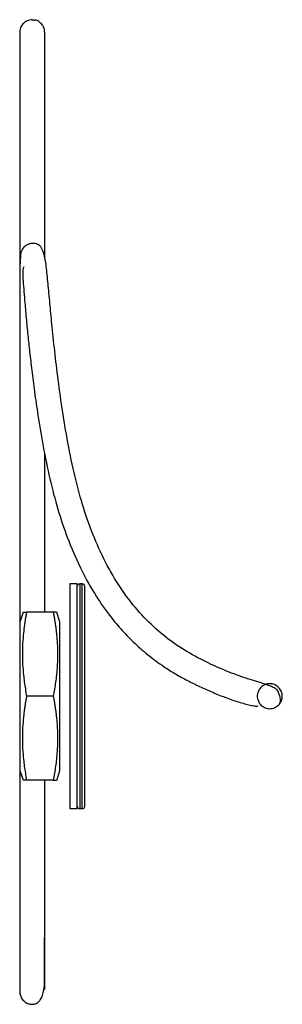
# Paper-space layout '_Izquierda' of a CAD drawing. Header units: millimetres. Extents: x 0 to 540, y -122 to 135.
# Tile 1 of 2: x 0 to 53, y -62 to 135. Entities that reach past the tile are written whole.
import ezdxf

# ---------------------------------------------------------------- set-up
doc = ezdxf.new("R2010")
doc.units = ezdxf.units.MM

psp = doc.layouts.new('_Izquierda')

# ---------------------------------------------------------------- linework, layer by layer
at = {"color": 7, "linetype": 'Continuous', "lineweight": 25}
for p, q in [((11.5, 22.5), (9.99, 22.5)), ((12.5, 22.5), (11.99, 22.5)), ((0.66, 16.84), (0.04, 14.85)), ((6.71, 16.84), (1.38, 16.84)), ((8.05, 14.85), (7.42, 16.86)), ((0.04, 14.87), (0.04, 0)), ((6.71, 0), (1.38, 0)), ((8.04, -14.87), (8.04, 0)), ((0.04, -14.85), (0.66, -16.84)), ((7.42, -16.86), (8.05, -14.85)), ((6.71, -16.84), (1.38, -16.84)), ((9.99, -22.5), (11.5, -22.5)), ((11.99, -22.5), (12.5, -22.5))]:
    psp.add_line(p, q, dxfattribs=at)
for centre, start, end in [((12, 22), 90.0185, 180), ((12.5, 22), 0, 90.0185), ((12, -22), 180, 270.0185), ((12.5, -22), 270.0185, 0)]:
    psp.add_arc(centre, 0.5, start, end, dxfattribs=at)
for points, knots in [([(2.5, 135.41), (2.4, 135.41), (2.13, 135.4), (1.7, 135.3), (1.23, 135.09), (0.82, 134.79), (0.38, 134.32), (0.04, 133.69), (0.04, 133.17), (0.04, 132.96)], [0, 0, 0, 0, 0.075613, 0.204701, 0.336528, 0.468356, 0.597444, 0.837243, 1, 1, 1, 1]), ([(2.5, 135.41), (2.55, 135.41), (2.66, 135.41), (2.82, 135.39), (2.98, 135.37), (3.09, 135.34), (3.14, 135.33)], [0, 0, 0, 0, 0.250526, 0.5, 0.749474, 1, 1, 1, 1]), ([(4.96, 132.94), (4.97, 133.04), (5.01, 133.31), (4.88, 133.74), (4.68, 134.2), (4.37, 134.61), (3.88, 135.04), (3.46, 135.29), (3.18, 135.45)], [0, 0, 0, 0, 0.093329, 0.245787, 0.401481, 0.557175, 0.709633, 1, 1, 1, 1]), ([(0, 132.96), (0, 132.28), (0, 130.94), (0, 128.07), (0, 124.49), (0, 120.15), (0, 115.13), (0, 110.03), (0, 105.02), (0, 100.25), (0, 95.8), (0, 88.98), (0, 79.17), (0, 66.66), (0, 58.15), (0, 54.3)], [0, 0, 0, 0, 0.072721, 0.141847, 0.207386, 0.286367, 0.35942, 0.426536, 0.487722, 0.542975, 0.592288, 0.635661, 0.762895, 0.89284, 1, 1, 1, 1]), ([(5, 87.69), (5, 90.03), (5, 95.5), (5, 103.43), (5, 111.52), (5, 118.14), (5, 123.39), (5, 127.42), (5, 130.73), (5, 132.21), (5, 132.95)], [0, 0, 0, 0, 0.10722, 0.251449, 0.397499, 0.545363, 0.657478, 0.770618, 0.884789, 1, 1, 1, 1]), ([(51.93, -1.59), (52.01, -1.47), (52.15, -1.26), (52.18, -0.84), (52.12, -0.41), (52.01, -0.02), (51.91, 0.27), (51.81, 0.54), (51.75, 0.71), (51.7, 0.84), (51.67, 0.93), (51.64, 1.01), (51.62, 1.05), (51.6, 1.09), (51.56, 1.15), (51.5, 1.23), (51.3, 1.43), (50.95, 1.66), (50.36, 1.93), (49.55, 2.24), (48.59, 2.56), (47.37, 2.94), (46.03, 3.35), (44.45, 3.86), (42.87, 4.43), (40.26, 5.47), (36.73, 7.06), (32.35, 9.48), (28.17, 12.53), (24.34, 16.19), (20.87, 20.48), (17.79, 25.43), (15.16, 30.9), (12.97, 36.79), (11.19, 43.13), (9.75, 49.9), (8.6, 56.72), (7.69, 63.21), (6.98, 69.15), (6.45, 74.28), (6.02, 78.83), (5.66, 82.76), (5.34, 86.12), (4.98, 88.22), (4.59, 89.33), (4.32, 89.85), (4.06, 90.18), (3.64, 90.45), (3.23, 90.6), (2.8, 90.66), (2.33, 90.66), (1.74, 90.53), (1.17, 90.22), (0.62, 89.71), (0.32, 89.14), (0.21, 88.69), (0.14, 88.03), (0.06, 86.81), (0.03, 85.02), (0.01, 83.03), (0, 80.46), (0, 76.91), (0, 72.07), (0, 66.23), (0, 59.43), (0, 51.79), (0, 43.5), (0, 34.97), (0, 26.54), (0, 18.44), (0, 10.69), (0, 3.34), (0, -3.58), (0, -10.04), (0, -16.09), (0, -21.56), (0, -26.79), (0, -32.02), (0, -37.67), (0, -42.83), (0.01, -47.37), (0.01, -51.21), (0.01, -54.43), (0.02, -56.96), (0.03, -58.67), (0.03, -59.64), (0.04, -59.52), (0.04, -59.48)], [0, 0, 0, 0, 0.008163, 0.014828, 0.019979, 0.022849, 0.024888, 0.025621, 0.026189, 0.026426, 0.026643, 0.026854, 0.026913, 0.026979, 0.027143, 0.027623, 0.028325, 0.031951, 0.037806, 0.044479, 0.051621, 0.057991, 0.067482, 0.074626, 0.084735, 0.095183, 0.114773, 0.134863, 0.154612, 0.173529, 0.19285, 0.212676, 0.232298, 0.251631, 0.271265, 0.291573, 0.312377, 0.332157, 0.350547, 0.368756, 0.383832, 0.40019, 0.417194, 0.433785, 0.43924, 0.444658, 0.449704, 0.452624, 0.454821, 0.45572, 0.456553, 0.458144, 0.459576, 0.461131, 0.46507, 0.470535, 0.476899, 0.488984, 0.500226, 0.510652, 0.52116, 0.536952, 0.554672, 0.574316, 0.595892, 0.619399, 0.644366, 0.669888, 0.694316, 0.717649, 0.740109, 0.761451, 0.781675, 0.800781, 0.818768, 0.836105, 0.850843, 0.867503, 0.886087, 0.9066, 0.921349, 0.936963, 0.953449, 0.966394, 0.979844, 0.993809, 1, 1, 1, 1]), ([(0.85, 85.95), (0.79, 85.88), (0.65, 85.73), (0.59, 85.02), (0.62, 83.71), (0.78, 81.66), (1, 79.02), (1.27, 75.91), (1.61, 72.43), (1.99, 68.9), (2.42, 65.14), (2.96, 60.9), (3.69, 55.81), (4.67, 49.94), (5.96, 43.59), (7.54, 37.48), (9.53, 31.55), (11.94, 25.89), (14.78, 20.69), (17.55, 16.63), (20.2, 13.42), (22.76, 10.75), (25.66, 8.2), (28.52, 6.09), (31.2, 4.42), (33.57, 3.1), (36.01, 1.91), (38.58, 0.76), (41.24, -0.31), (43.41, -1.06), (45.02, -1.52), (46.12, -1.79), (46.94, -1.95), (47.38, -1.97), (47.57, -1.97), (47.58, -1.91), (47.58, -1.9)], [0, 0, 0, 0, 0.015831, 0.035617, 0.062562, 0.090047, 0.116369, 0.150078, 0.180077, 0.206891, 0.235461, 0.266961, 0.301403, 0.345804, 0.392067, 0.436489, 0.478911, 0.527609, 0.573078, 0.614623, 0.643218, 0.672761, 0.705114, 0.739955, 0.76401, 0.788669, 0.813902, 0.840718, 0.872591, 0.909733, 0.930245, 0.952024, 0.974618, 0.988682, 0.999259, 1, 1, 1, 1]), ([(5, 16.84), (5, 19.57), (5, 24.8), (5, 32.57), (5, 40.25), (5, 45.62), (5, 48.37), (5, 48.53)], [0, 0, 0, 0, 0.256498, 0.489881, 0.730095, 0.984122, 1, 1, 1, 1]), ([(10, 22.5), (10, 22.5), (10, 22.38), (10, 21.87), (10, 21.47), (10, 20.37), (10, 19.67), (10, 17.99), (10, 17.01), (10, 14.81), (10, 13.6), (10, 11.03), (10, 9.67), (10, 6.9), (10, 5.49), (10, 2.7), (10, 1.33), (10, -1.33), (10, -2.7), (10, -5.49), (10, -6.9), (10, -9.67), (10, -11.03), (10, -13.6), (10, -14.81), (10, -17.01), (10, -17.99), (10, -19.67), (10, -20.37), (10, -21.47), (10, -21.87), (10, -22.38), (10, -22.5), (10, -22.5)], [0, 0, 0, 0, 0.0625, 0.0625, 0.125, 0.125, 0.1875, 0.1875, 0.25, 0.25, 0.3125, 0.3125, 0.375, 0.375, 0.4375, 0.4375, 0.5, 0.5, 0.5625, 0.5625, 0.625, 0.625, 0.6875, 0.6875, 0.75, 0.75, 0.8125, 0.8125, 0.875, 0.875, 0.9375, 0.9375, 1, 1, 1, 1]), ([(11.5, -22.5), (11.5, -22.5), (11.5, -22.38), (11.5, -21.87), (11.5, -21.47), (11.5, -20.37), (11.5, -19.67), (11.5, -17.99), (11.5, -17.01), (11.5, -14.81), (11.5, -13.6), (11.5, -11.03), (11.5, -9.67), (11.5, -6.9), (11.5, -5.49), (11.5, -2.7), (11.5, -1.33), (11.5, 1.33), (11.5, 2.7), (11.5, 5.49), (11.5, 6.9), (11.5, 9.67), (11.5, 11.03), (11.5, 13.6), (11.5, 14.81), (11.5, 17.01), (11.5, 17.99), (11.5, 19.67), (11.5, 20.37), (11.5, 21.47), (11.5, 21.87), (11.5, 22.38), (11.5, 22.5), (11.5, 22.5)], [0, 0, 0, 0, 0.0625, 0.0625, 0.125, 0.125, 0.1875, 0.1875, 0.25, 0.25, 0.3125, 0.3125, 0.375, 0.375, 0.4375, 0.4375, 0.5, 0.5, 0.5625, 0.5625, 0.625, 0.625, 0.6875, 0.6875, 0.75, 0.75, 0.8125, 0.8125, 0.875, 0.875, 0.9375, 0.9375, 1, 1, 1, 1]), ([(12, 22.5), (12, 22.5), (12, 22.38), (12, 21.87), (12, 21.47), (12, 20.37), (12, 19.67), (12, 17.99), (12, 17.01), (12, 14.81), (12, 13.6), (12, 11.03), (12, 9.67), (12, 6.9), (12, 5.49), (12, 2.7), (12, 1.33), (12, -1.33), (12, -2.7), (12, -5.49), (12, -6.9), (12, -9.67), (12, -11.03), (12, -13.6), (12, -14.81), (12, -17.01), (12, -17.99), (12, -19.67), (12, -20.37), (12, -21.47), (12, -21.87), (12, -22.38), (12, -22.5), (12, -22.5)], [0, 0, 0, 0, 0.0625, 0.0625, 0.125, 0.125, 0.1875, 0.1875, 0.25, 0.25, 0.3125, 0.3125, 0.375, 0.375, 0.4375, 0.4375, 0.5, 0.5, 0.5625, 0.5625, 0.625, 0.625, 0.6875, 0.6875, 0.75, 0.75, 0.8125, 0.8125, 0.875, 0.875, 0.9375, 0.9375, 1, 1, 1, 1]), ([(12.5, -22.5), (12.5, -22.5), (12.5, -22.38), (12.5, -21.87), (12.5, -21.47), (12.5, -20.37), (12.5, -19.67), (12.5, -17.99), (12.5, -17.01), (12.5, -14.81), (12.5, -13.6), (12.5, -11.03), (12.5, -9.67), (12.5, -6.9), (12.5, -5.49), (12.5, -2.7), (12.5, -1.33), (12.5, 1.33), (12.5, 2.7), (12.5, 5.49), (12.5, 6.9), (12.5, 9.67), (12.5, 11.03), (12.5, 13.6), (12.5, 14.81), (12.5, 17.01), (12.5, 17.99), (12.5, 19.67), (12.5, 20.37), (12.5, 21.47), (12.5, 21.87), (12.5, 22.38), (12.5, 22.5), (12.5, 22.5)], [0, 0, 0, 0, 0.0625, 0.0625, 0.125, 0.125, 0.1875, 0.1875, 0.25, 0.25, 0.3125, 0.3125, 0.375, 0.375, 0.4375, 0.4375, 0.5, 0.5, 0.5625, 0.5625, 0.625, 0.625, 0.6875, 0.6875, 0.75, 0.75, 0.8125, 0.8125, 0.875, 0.875, 0.9375, 0.9375, 1, 1, 1, 1]), ([(13, -22), (13, -22), (13, -21.88), (13, -21.38), (13, -20.99), (13, -19.92), (13, -19.24), (13, -17.59), (13, -16.63), (13, -14.48), (13, -13.3), (13, -10.78), (13, -9.45), (13, -6.74), (13, -5.37), (13, -2.64), (13, -1.3), (13, 1.3), (13, 2.64), (13, 5.37), (13, 6.74), (13, 9.45), (13, 10.78), (13, 13.3), (13, 14.48), (13, 16.63), (13, 17.59), (13, 19.24), (13, 19.92), (13, 20.99), (13, 21.38), (13, 21.88), (13, 22), (13, 22)], [0, 0, 0, 0, 0.0625, 0.0625, 0.125, 0.125, 0.1875, 0.1875, 0.25, 0.25, 0.3125, 0.3125, 0.375, 0.375, 0.4375, 0.4375, 0.5, 0.5, 0.5625, 0.5625, 0.625, 0.625, 0.6875, 0.6875, 0.75, 0.75, 0.8125, 0.8125, 0.875, 0.875, 0.9375, 0.9375, 1, 1, 1, 1]), ([(1.38, 16.84), (1.33, 16.6), (1.24, 16.11), (1.12, 15.4), (1.01, 14.7), (0.92, 14.01), (0.83, 13.33), (0.7, 12.17), (0.57, 10.55), (0.51, 8.44), (0.57, 6.32), (0.72, 4.46), (0.91, 2.83), (1.12, 1.43), (1.29, 0.48), (1.38, 0)], [0, 0, 0, 0, 0.04351, 0.086198, 0.128068, 0.169127, 0.209378, 0.248829, 0.375263, 0.498736, 0.622902, 0.750053, 0.830097, 0.913398, 1, 1, 1, 1]), ([(0.75, 16.84), (0.73, 16.84), (0.68, 16.84), (1.1, 16.84), (1.38, 16.84)], [0, 0, 0, 0, 0.332509, 1, 1, 1, 1]), ([(6.71, 16.84), (6.75, 16.6), (6.84, 16.12), (6.96, 15.42), (7.07, 14.72), (7.17, 14.03), (7.26, 13.34), (7.35, 12.53), (7.43, 11.6), (7.53, 10.2), (7.58, 8.44), (7.53, 6.68), (7.44, 5.26), (7.33, 4.09), (7.17, 2.81), (6.97, 1.41), (6.8, 0.48), (6.71, 0)], [0, 0, 0, 0, 0.04292, 0.08515, 0.126768, 0.16786, 0.208514, 0.248826, 0.311906, 0.374338, 0.498736, 0.623803, 0.686625, 0.750057, 0.831657, 0.914688, 1, 1, 1, 1]), ([(7.34, 16.84), (7.36, 16.84), (7.41, 16.84), (6.99, 16.84), (6.71, 16.84)], [0, 0, 0, 0, 0.333068, 1, 1, 1, 1]), ([(8.04, 0), (8.04, 0.88), (8.04, 1.79), (8.04, 3.63), (8.04, 4.56), (8.04, 6.39), (8.04, 7.29), (8.04, 8.99), (8.04, 9.79), (8.04, 11.24), (8.04, 11.89), (8.04, 13), (8.04, 13.46), (8.04, 14.19), (8.04, 14.45), (8.04, 14.79), (8.04, 14.87), (8.04, 14.87)], [0, 0, 0, 0, 0.125, 0.125, 0.25, 0.25, 0.375, 0.375, 0.5, 0.5, 0.625, 0.625, 0.75, 0.75, 0.875, 0.875, 1, 1, 1, 1]), ([(50, 2.5), (50.29, 2.5), (50.61, 2.45), (51.23, 2.2), (51.52, 2.01), (52.01, 1.52), (52.2, 1.23), (52.45, 0.61), (52.5, 0.29), (52.5, -0.29), (52.45, -0.61), (52.2, -1.23), (52.01, -1.52), (51.52, -2.01), (51.23, -2.2), (50.61, -2.45), (50.29, -2.5), (49.71, -2.5), (49.39, -2.45), (48.77, -2.2), (48.48, -2.01), (47.99, -1.52), (47.8, -1.23), (47.55, -0.61), (47.5, -0.29), (47.5, 0.29), (47.55, 0.61), (47.8, 1.23), (47.99, 1.52), (48.48, 2.01), (48.77, 2.2), (49.39, 2.45), (49.71, 2.5), (50, 2.5)], [0, 0, 0, 0, 0.0625, 0.0625, 0.125, 0.125, 0.1875, 0.1875, 0.25, 0.25, 0.3125, 0.3125, 0.375, 0.375, 0.4375, 0.4375, 0.5, 0.5, 0.5625, 0.5625, 0.625, 0.625, 0.6875, 0.6875, 0.75, 0.75, 0.8125, 0.8125, 0.875, 0.875, 0.9375, 0.9375, 1, 1, 1, 1]), ([(0.04, 0), (0.04, -0.88), (0.04, -1.79), (0.04, -3.63), (0.04, -4.56), (0.04, -6.39), (0.04, -7.29), (0.04, -8.99), (0.04, -9.79), (0.04, -11.24), (0.04, -11.89), (0.04, -13), (0.04, -13.46), (0.04, -14.19), (0.04, -14.45), (0.04, -14.79), (0.04, -14.87), (0.04, -14.87)], [0, 0, 0, 0, 0.125, 0.125, 0.25, 0.25, 0.375, 0.375, 0.5, 0.5, 0.625, 0.625, 0.75, 0.75, 0.875, 0.875, 1, 1, 1, 1]), ([(1.38, 0), (1.33, -0.24), (1.24, -0.73), (1.12, -1.44), (1.01, -2.15), (0.92, -2.84), (0.83, -3.52), (0.7, -4.69), (0.57, -6.32), (0.51, -8.44), (0.57, -10.55), (0.72, -12.4), (0.91, -14.02), (1.12, -15.41), (1.29, -16.36), (1.38, -16.84)], [0, 0, 0, 0, 0.043716, 0.086602, 0.128663, 0.169904, 0.210331, 0.249951, 0.377099, 0.501268, 0.624739, 0.751175, 0.830875, 0.913802, 1, 1, 1, 1]), ([(6.71, 0), (6.75, -0.24), (6.84, -0.71), (6.96, -1.42), (7.07, -2.12), (7.17, -2.82), (7.26, -3.51), (7.35, -4.32), (7.44, -5.26), (7.53, -6.68), (7.58, -8.44), (7.53, -10.2), (7.43, -11.6), (7.33, -12.76), (7.17, -14.04), (6.97, -15.43), (6.8, -16.36), (6.71, -16.84)], [0, 0, 0, 0, 0.04299, 0.085312, 0.127062, 0.168344, 0.209267, 0.249947, 0.313377, 0.376201, 0.501268, 0.625667, 0.688096, 0.751179, 0.832142, 0.91485, 1, 1, 1, 1]), ([(1.38, -16.84), (1.1, -16.84), (0.68, -16.84), (0.73, -16.84), (0.75, -16.84)], [0, 0, 0, 0, 0.667487, 1, 1, 1, 1]), ([(4.96, -58.72), (4.96, -58.72), (4.96, -58.83), (4.97, -58.45), (4.97, -57.52), (4.98, -55.73), (4.98, -52.76), (4.99, -48.78), (4.99, -43.89), (5, -38.85), (5, -33.79), (5, -28.84), (5, -23.78), (5, -19.81), (5, -17.41), (5, -16.84)], [0, 0, 0, 0, 0.005136, 0.06242, 0.118699, 0.201161, 0.281241, 0.394025, 0.501455, 0.603499, 0.700096, 0.791226, 0.876883, 0.970794, 1, 1, 1, 1]), ([(6.71, -16.84), (6.99, -16.84), (7.41, -16.84), (7.36, -16.84), (7.34, -16.84)], [0, 0, 0, 0, 0.666927, 1, 1, 1, 1]), ([(0, -40.67), (0, -41.79), (0, -44.77), (0, -49.19), (0, -53.02), (0.01, -55.61), (0.01, -57.25), (0.01, -58.51), (0.01, -58.93), (0.01, -59.14)], [0, 0, 0, 0, 0.124334, 0.330693, 0.545315, 0.655816, 0.768452, 0.883184, 1, 1, 1, 1]), ([(4.99, -58.72), (4.99, -58.55), (4.99, -58.2), (4.99, -57.19), (4.99, -55.81), (4.99, -53.52), (4.99, -49.92), (4.99, -45.49), (4.99, -42.33), (4.99, -41.05)], [0, 0, 0, 0, 0.104174, 0.208993, 0.314538, 0.420818, 0.635508, 0.85314, 1, 1, 1, 1]), ([(0.02, -59.42), (0.13, -59.85), (0.31, -60.6), (1.01, -61.24), (1.54, -61.5), (1.85, -61.6), (2.08, -61.65), (2.21, -61.67), (2.27, -61.67), (2.34, -61.68), (2.44, -61.68), (2.57, -61.69), (2.92, -61.67), (3.43, -61.51), (4, -61.02), (4.47, -60.19), (4.8, -59.04), (4.99, -57.7), (4.98, -56.56), (4.98, -56.05)], [0, 0, 0, 0, 0.08583, 0.150307, 0.17383, 0.191723, 0.20523, 0.208125, 0.210931, 0.214252, 0.21854, 0.230688, 0.24807, 0.333012, 0.467537, 0.584014, 0.72067, 0.876306, 1, 1, 1, 1])]:
    psp.add_open_spline(points, degree=3, knots=knots, dxfattribs=at)

doc.saveas('drawing.dxf')
